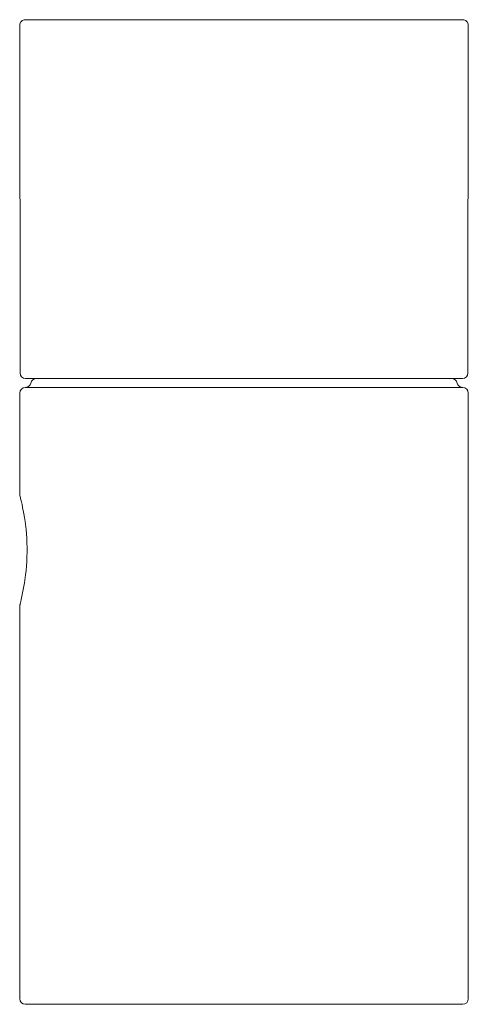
# Model space of a CAD drawing. Header units: millimetres. Extents: x 3794.936 to 3795.336, y 1682.766 to 1683.644.
import ezdxf

# ---------------------------------------------------------------- set-up
doc = ezdxf.new("R2010")
doc.units = ezdxf.units.MM
doc.layers.add('SANINDUSA', color=3, linetype='Continuous')

msp = doc.modelspace()

# ---------------------------------------------------------------- linework, layer by layer
at = {"layer": 'SANINDUSA', "linetype": 'Continuous', "lineweight": 15}
for p, q in [((3794.94086, 1683.64422), (3795.33085, 1683.64422)), ((3794.93586, 1683.63922), (3794.93613, 1683.32922)), ((3795.33558, 1683.32922), (3795.33585, 1683.63922)), ((3795.33058, 1683.32422), (3794.94113, 1683.32422)), ((3794.93586, 1683.31122), (3794.93586, 1683.22062)), ((3795.33086, 1683.31622), (3794.94086, 1683.31622)), ((3795.33586, 1682.77122), (3795.33586, 1683.31122)), ((3794.93586, 1683.1211), (3794.93586, 1682.77122)), ((3795.13586, 1682.76622), (3794.94086, 1682.76622)), ((3795.33086, 1682.76622), (3795.13586, 1682.76622))]:
    msp.add_line(p, q, dxfattribs=at)
at = {"layer": 'SANINDUSA', "linetype": 'Continuous', "lineweight": 15, "flags": 128}
for points in [[(3794.93586, 1683.22062), (3794.93586, 1683.22062), (3794.93591, 1683.22043), (3794.93606, 1683.21987), (3794.93629, 1683.21894), (3794.93661, 1683.21765), (3794.93699, 1683.21606), (3794.93744, 1683.21415), (3794.93795, 1683.21186), (3794.93849, 1683.20927), (3794.93956, 1683.20358), (3794.94011, 1683.20029), (3794.94063, 1683.19679), (3794.94148, 1683.18964), (3794.94183, 1683.18575), (3794.94211, 1683.18175), (3794.94231, 1683.17774), (3794.94241, 1683.17368), (3794.94243, 1683.16947), (3794.94235, 1683.16527), (3794.94218, 1683.16114), (3794.94193, 1683.15708), (3794.94158, 1683.15299), (3794.94116, 1683.14905), (3794.94023, 1683.14214), (3794.93758, 1683.12877)], [(3794.93758, 1683.12877), (3794.93721, 1683.12709), (3794.93685, 1683.12554), (3794.93654, 1683.12428), (3794.9363, 1683.12333), (3794.93614, 1683.12269), (3794.93605, 1683.12236), (3794.93602, 1683.12227), (3794.93601, 1683.12221), (3794.93599, 1683.12216), (3794.93597, 1683.12205), (3794.93591, 1683.12169), (3794.93586, 1683.12124), (3794.93586, 1683.1211)]]:
    msp.add_lwpolyline(points, dxfattribs=at)
at = {"layer": 'SANINDUSA', "linetype": 'Continuous', "lineweight": 15}
for centre, start, end in [((3794.94086, 1683.63922), 90, 180.05), ((3795.33085, 1683.63922), 359.95, 90), ((3794.94113, 1683.32922), 180.05, 270), ((3795.33058, 1683.32922), 270, 359.95), ((3794.94086, 1683.32122), 270, 348.46304), ((3794.95065, 1683.31922), 90, 168.46304), ((3795.32106, 1683.31922), 11.53696, 90), ((3795.33086, 1683.32122), 191.53696, 270), ((3794.94086, 1683.31122), 90, 180), ((3795.33086, 1683.31122), 0, 90), ((3794.94086, 1682.77122), 180, 270), ((3795.33086, 1682.77122), 270, 0)]:
    msp.add_arc(centre, 0.005, start, end, dxfattribs=at)

doc.saveas('drawing.dxf')
